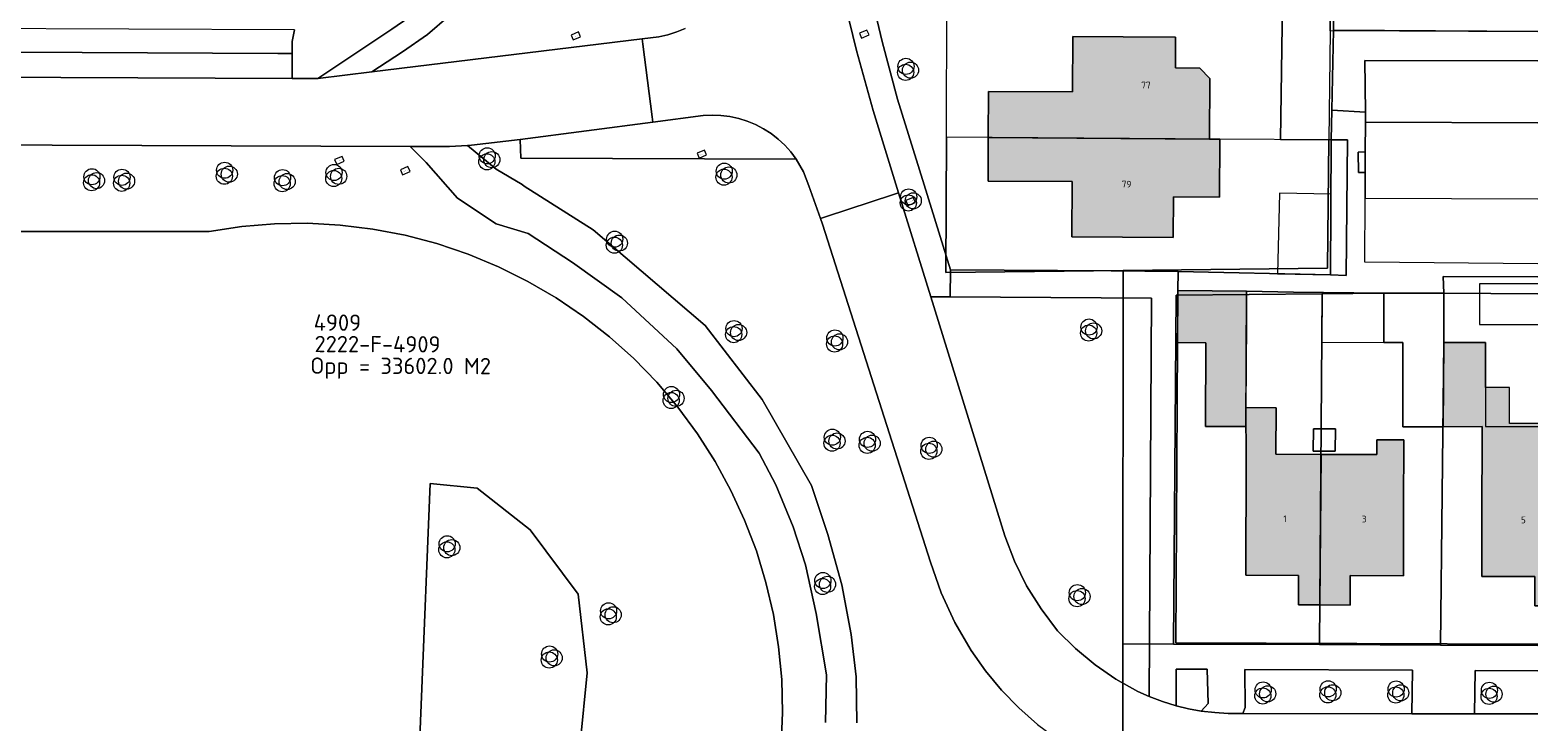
# Model space of a CAD drawing. Header units: millimetres. Extents: x -187868 to 301860, y -188076 to 283730.
# Tile 15 of 17: x 100121 to 212237, y 21336 to 72764. Entities that reach past the tile are written whole.
import ezdxf

# ---------------------------------------------------------------- set-up
doc = ezdxf.new("R2010")
doc.units = ezdxf.units.MM
doc.linetypes.add('IMPORT-HIDDEN2', pattern=[0])
for name, color, linetype, lineweight in [('ADRES_HUISNUMMER', 7, 'Continuous', 13), ('ADRES_STRAATNAAM', 7, 'Continuous', 13), ('BEGROEIDTERREINDEEL', 7, 'IMPORT-HIDDEN2', 13), ('GEBOUWINSTALLATIE', 7, 'Continuous', 13), ('ONBEGROEIDTERREINDEEL', 7, 'IMPORT-HIDDEN2', 13), ('OVERIGBOUWWERK', 7, 'Continuous', 13), ('PERCEEL', 7, 'Continuous', 13), ('VEGETATIEOBJECT', 7, 'Continuous', 13)]:
    doc.layers.add(name, color=color, linetype=linetype, lineweight=lineweight)
for name, color, linetype, lineweight, true_color in [('BORD', 9, 'Continuous', 13, 0x808080), ('kaart_84590_405118_500_dwg', 7, 'Continuous', 13, 0xc0c0c0), ('PAND', 7, 'Continuous', 13, 0xc0c0c0), ('WEGDEEL', 9, 'Continuous', 13, 0x808080)]:
    doc.layers.add(name, color=color, linetype=linetype, lineweight=lineweight, true_color=true_color)
doc.styles.add('ISOCPEUR', font='isocpeur.ttf', dxfattribs={"height": 35})
doc.styles.add('ISOCPEUR_5', font='isocpeur.ttf', dxfattribs={"height": 1213.566662})
doc.styles.add('ISOCPEUR_6', font='isocpeur.ttf', dxfattribs={"height": 500})

# ---------------------------------------------------------------- blocks, each defined once
blk = doc.blocks.new('kaart_84590_405118_500_dwg_VEGETATIEOBJECT-2298152-10 situatie _plotview_')
at = {"layer": 'VEGETATIEOBJECT'}
for centre in [(-200, -200), (0, 200), (200, -200)]:
    blk.add_circle(centre, 600, dxfattribs=at)
blk = doc.blocks.new('kaart_84590_405118_500_dwg_straatnaambord-V17-10 situatie _plotview_')
at = {"layer": 'BORD', "flags": 128}
blk.add_lwpolyline([(-300, -200), (300, -200), (300, 200), (-300, 200)], close=True, dxfattribs=at)
at = {"layer": 'BORD', "insert": (0, 12), "char_height": 35, "width": 405.76, "attachment_point": 2, "line_spacing_factor": 1.149209, "style": 'ISOCPEUR'}
blk.add_mtext('Straatnaambord', dxfattribs=at)
blk = doc.blocks.new('kaart_84590_405118_500_dwg_verkeersbord-V16-10 situatie _plotview_')
at = {"layer": 'BORD', "flags": 128}
blk.add_lwpolyline([(-300, -200), (300, -200), (300, 200), (-300, 200)], close=True, dxfattribs=at)
at = {"layer": 'BORD', "insert": (0, 12), "char_height": 35, "width": 347.2, "attachment_point": 2, "line_spacing_factor": 1.149209, "style": 'ISOCPEUR'}
blk.add_mtext('Verkeersbord', dxfattribs=at)
blk = doc.blocks.new('kaart_84590_405118_500_dwg-1799703-10 situatie _plotview_')
at = {"layer": 'PAND'}
h = blk.add_hatch(color=256, dxfattribs=at)
h.paths.add_polyline_path([(123334, -59685), (128725, -47253), (126799, -46420), (127861, -43967), (126212, -43252), (127545, -40181), (124714, -38954), (122163, -44662), (124829, -45817), (122371, -51444), (120371, -56016), (123992, -57600), (123120, -59592)])
h.paths.add_polyline_path([(110545, -54079), (111422, -52073), (115047, -53659), (119094, -44406), (117266, -43606), (116827, -44609), (109941, -41599), (111329, -38425), (109282, -37531), (108713, -38827), (108270, -39892), (104306, -48957), (107903, -50531), (107024, -52539), (108487, -53179)])
h.paths.add_polyline_path([(108713, -38827), (112767, -29597), (108100, -27539), (106539, -31079), (108456, -31922), (105953, -37614)])
h.paths.add_polyline_path([(109350, -23764), (110561, -21007), (113701, -22387), (115433, -18445), (114738, -18140), (116547, -14022), (116180, -13009), (114515, -12277), (115435, -10182), (108452, -7108), (106800, -10862), (101074, -8343), (98389, -14446), (104120, -16968), (102463, -20734)])
h.paths.add_polyline_path([(121129, -7117), (126332, 4655), (122705, 6258), (123508, 8074), (116512, 11172), (114847, 7411), (109114, 9950), (106410, 3842), (112152, 1299), (110507, -2416), (117503, -5514)])
h.paths.add_polyline_path([(127265, 12077), (130276, 18854), (133370, 17480), (136380, 24254), (129576, 27277), (130425, 29191), (127192, 30626), (124684, 24976), (118950, 27523), (116239, 21419), (121969, 18875), (120321, 15163), (123763, 13634)])
h.paths.add_polyline_path([(132725, 29209), (133564, 31115), (139589, 28463), (140595, 30748), (141526, 30338), (143728, 35338), (146557, 41685), (136151, 46267), (134497, 42503), (128762, 45024), (126087, 38938), (131821, 36418), (129313, 30711)])
h.paths.add_polyline_path([(146885, 47182), (152869, 60737), (155590, 59536), (156678, 62002), (151943, 64092), (150855, 61626), (145973, 63780), (144338, 60074), (138558, 62624), (135861, 56511), (141603, 53978), (139953, 50239), (143372, 48730)])
at = {"layer": 'BEGROEIDTERREINDEEL', "linetype": 'Continuous', "flags": 128}
for points in [[(71281, -46583), (72754, -43355), (73877, -38865), (74579, -35216), (74859, -32269), (74929, -28902), (74719, -26235), (73316, -20552), (72193, -16693), (69948, -11571), (67632, -7713), (65457, -4415), (63563, -2801), (61669, 76), (60616, 3443), (59988, 5013), (29495, 18374)], [(-63701, 51761), (43763, 5161), (-63701, 51761)], [(67574, -46817), (68642, -44618), (69559, -42352), (70320, -40029), (70922, -37659), (71361, -35254), (71637, -32825), (71748, -30383), (71692, -27939), (71471, -25505), (71086, -23090), (70538, -20708), (69830, -18368), (68965, -16082), (67947, -13859), (66780, -11711), (65471, -9646), (64024, -7675), (62448, -5807), (60748, -4050), (58934, -2412), (57012, -900), (54993, 477), (52884, 1715), (50697, 2807), (48441, 3748), (46126, 4534), (43763, 5161), (46126, 4534), (48441, 3748), (50697, 2807), (52884, 1715), (54993, 477), (57012, -900), (58934, -2412), (60748, -4050), (62448, -5807), (64024, -7675), (65471, -9646), (66780, -11711), (67947, -13859), (68965, -16082), (69830, -18368), (70538, -20708), (71086, -23090), (71471, -25505), (71692, -27939), (71748, -30383), (71637, -32825), (71361, -35254), (70922, -37659), (70320, -40029), (69559, -42352), (68642, -44618), (67574, -46817)], [(66496, 12764), (64474, 12149), (62254, 11686), (59581, 11228), (78992, 5487), (80199, 5130), (80875, 5001), (81560, 4932), (82248, 4923)], [(85683, -52975), (84895, -51297), (84241, -49562), (83726, -47780), (83353, -45964), (83067, -43567), (83010, -41154), (83183, -38746), (85811, -12497), (85844, -12044), (86033, -9469), (86068, -8368), (85941, -7273), (67195, 931), (67692, 2244), (64205, 3274), (63922, 3378), (65177, 917), (66492, -898), (66583, -1065), (69998, -6087), (74818, -15929), (76526, -22658), (77329, -29989), (76998, -33825), (76473, -37672), (75644, -41329), (74718, -44351), (73400, -47514)], [(140322, -20508), (126414, -14384), (123939, -19791), (126171, -20917)], [(126171, -20917), (127661, -17358), (139453, -22513)], [(121411, -64119), (117151, -62249), (115815, -65184), (120133, -67066)]]:
    blk.add_lwpolyline(points, dxfattribs=at)
for points in [[(37051, -48245), (39609, -49439), (44726, -48245), (49672, -45346), (53936, -40741), (56495, -36136), (58200, -30507), (56836, -24708), (54448, -20274), (51378, -18568), (37051, -48245), (51378, -18568), (54448, -20274), (56836, -24708), (58200, -30507), (56495, -36136), (53936, -40741), (49672, -45346), (44726, -48245), (39609, -49439)], [(92386, -21230), (91060, -20646), (89053, -39138), (88952, -41167), (89049, -43196), (89344, -45206), (89834, -47177), (90528, -48926), (91378, -50605), (92376, -52200), (93515, -53698), (94139, -54383), (106083, -27266)], [(120026, -31480), (124138, -22260), (123020, -21799), (118987, -30982)], [(95695, -55803), (96460, -56378), (97257, -56908), (97942, -56596), (98894, -54233), (96784, -53306)], [(100026, -58303), (111539, -63320), (112869, -60369), (101468, -55363), (100354, -57967)]]:
    blk.add_lwpolyline(points, close=True, dxfattribs=at)
at = {"layer": 'GEBOUWINSTALLATIE', "flags": 128}
blk.add_lwpolyline([(117891, -31937), (116398, -35311), (120608, -37175), (122067, -33807)], close=True, dxfattribs=at)
at = {"layer": 'ONBEGROEIDTERREINDEEL', "linetype": 'Continuous', "flags": 128}
for points in [[(96064, 2553), (95287, -1806), (94634, -6186), (93912, -12810), (93194, -19396), (104139, -24215), (108673, -26239), (118987, -30982), (123020, -21799), (119565, -20274), (123747, -10996)], [(127233, -12529), (126414, -14384), (140322, -20508)], [(124829, -45817), (122163, -44662), (119418, -43473), (121902, -37737), (120608, -37175), (122067, -33807), (115936, -31061), (112767, -29597), (111796, -31808), (109282, -37531), (111329, -38425), (109941, -41599), (113018, -42944), (116827, -44609), (117266, -43606), (119094, -44406), (117046, -49088), (115047, -53659), (111422, -52073), (110545, -54079), (108487, -53179), (107024, -52539), (107903, -50531), (104306, -48957), (107775, -41025), (108318, -39783), (108713, -38827), (105953, -37614), (108456, -31922), (106539, -31079), (104731, -35179), (97533, -51506), (122195, -62310)], [(133068, -37236), (126623, -34423), (126171, -35586), (124711, -38953), (124714, -38954), (127545, -40181), (126353, -42926), (125058, -45916), (128633, -47464)], [(123334, -59685), (123120, -59592), (123992, -57600), (120371, -56016), (122371, -51444), (124429, -46734), (124829, -45817)]]:
    blk.add_lwpolyline(points, dxfattribs=at)
for points in [[(98389, -14446), (99695, -11478), (101074, -8343), (106800, -10862), (108452, -7108), (111873, -8616), (115435, -10182), (114515, -12277), (116180, -13009), (116547, -14022), (114738, -18140), (115433, -18445), (113701, -22387), (110561, -21007), (109350, -23764), (102463, -20734), (104120, -16968)], [(114084, -43157), (114755, -41622), (113257, -40967), (112586, -42502)], [(113257, -40967), (114755, -41622), (114084, -43157), (112586, -42502)]]:
    blk.add_lwpolyline(points, close=True, dxfattribs=at)
at = {"layer": 'OVERIGBOUWWERK'}
blk.add_line((127674, -38769), (131653, -40499), dxfattribs=at)
at = {"layer": 'OVERIGBOUWWERK', "flags": 128}
for points in [[(121399, -25491), (117909, -23886), (115403, -29334), (118987, -30982)], [(114084, -43157), (114755, -41622), (113257, -40967), (112586, -42502)]]:
    blk.add_lwpolyline(points, close=True, dxfattribs=at)
blk.add_lwpolyline([(132858, -37720), (128882, -35991), (127674, -38769)], dxfattribs=at)
at = {"layer": 'PAND', "flags": 128}
for points in [[(111873, -8616), (108452, -7108), (106800, -10862), (101074, -8343), (99695, -11478), (114738, -18140), (116547, -14022), (116180, -13009), (114515, -12277), (115435, -10182)], [(123939, -19791), (126414, -14384), (127233, -12529), (126864, -12367), (123747, -10996), (119565, -20274), (123020, -21799)], [(114738, -18140), (99695, -11478), (98389, -14446), (104120, -16968), (102463, -20734), (109350, -23764), (110561, -21007), (113701, -22387), (115433, -18445)], [(112767, -29597), (108100, -27539), (106539, -31079), (108456, -31922), (105953, -37614), (108713, -38827)], [(120608, -37175), (121902, -37737), (119418, -43473), (122163, -44662), (124714, -38954), (126171, -35586), (122067, -33807)], [(113018, -42944), (109941, -41599), (111329, -38425), (109282, -37531), (108713, -38827), (108318, -39783), (107775, -41025), (104306, -48957), (107903, -50531), (107024, -52539), (108487, -53179)], [(117046, -49088), (119094, -44406), (117266, -43606), (116827, -44609), (113018, -42944), (108487, -53179), (110545, -54079), (111422, -52073), (115047, -53659)]]:
    blk.add_lwpolyline(points, close=True, dxfattribs=at)
blk.add_lwpolyline([(128725, -47253), (126799, -46420), (127861, -43967), (126212, -43252), (126353, -42926), (127545, -40181), (124714, -38954), (122163, -44662), (124829, -45817), (124429, -46734), (122371, -51444), (120371, -56016), (123992, -57600), (123120, -59592), (123334, -59685)], dxfattribs=at)
at = {"layer": 'PERCEEL'}
blk.add_line((115537, -59486), (122163, -62385), dxfattribs=at)
at = {"layer": 'PERCEEL', "flags": 128}
for points in [[(-27848, -58417), (6743, -65582), (31078, -70762), (42361, -74232), (77842, -86849), (93884, -50011), (104974, -24543), (92817, -19429), (96851, -10217), (100908, -953), (104865, 8081), (108910, 17318), (111452, 18299), (114711, 25590), (118746, 34618), (121082, 35548), (124565, 43287), (128663, 52394), (131386, 53384), (134826, 60400), (139292, 69510), (141742, 74508), (139984, 75274), (146730, 84883)], [(140307, -20544), (126172, -14319), (127015, -12433), (130148, -13817), (130003, -14109), (140965, -19026)], [(140307, -20544), (126172, -14319), (125337, -16188), (122861, -21732), (118975, -30432), (104974, -24543), (93884, -50011), (97332, -51520), (107843, -27804), (117851, -32028), (122063, -33806), (126173, -35586), (132558, -38412)], [(132558, -38412), (126173, -35586), (124713, -38956), (115537, -59486)], [(93884, -50011), (77842, -86849), (105930, -99819)], [(122163, -62385), (115537, -59486), (107292, -55878), (97332, -51520), (93884, -50011)]]:
    blk.add_lwpolyline(points, dxfattribs=at)
for points in [[(126172, -14319), (125337, -16188), (122861, -21732), (115433, -18445), (112392, -17109), (96851, -10217), (100908, -953), (127015, -12433), (130148, -13817), (131410, -10859), (133499, -5963), (133989, -4816), (104865, 8081), (100908, -953), (127015, -12433)], [(104974, -24543), (118975, -30432), (122861, -21732), (115433, -18445), (112392, -17109), (96851, -10217), (92817, -19429)], [(107292, -55878), (117851, -32028), (107843, -27804), (97332, -51520), (107292, -55878), (115537, -59486), (124713, -38956), (126173, -35586), (122063, -33806), (117851, -32028)]]:
    blk.add_lwpolyline(points, close=True, dxfattribs=at)
at = {"layer": 'WEGDEEL'}
blk.add_line((123616, -26773), (135372, -31923), dxfattribs=at)
at = {"layer": 'WEGDEEL', "flags": 128}
for points in [[(55532, 16385), (55039, 15664), (54682, 14840), (53948, 13144)], [(53948, 13144), (55691, 12380), (62190, 13549), (63707, 13833), (65181, 14293), (91743, 25154), (93520, 26023), (94934, 26879), (95212, 27047), (96807, 28217), (98292, 29523), (98723, 30016), (99505, 30912), (100562, 32423), (139039, 88218)], [(73400, -47514), (74718, -44351), (75644, -41329), (76473, -37672), (76998, -33825), (77329, -29989), (76526, -22658), (74818, -15929), (69998, -6087), (66583, -1065), (66492, -898), (65177, 917), (63922, 3378), (62673, 3837), (59988, 5013), (60616, 3443), (61669, 76), (63563, -2801), (65457, -4415), (67632, -7713), (69948, -11571), (72193, -16693), (73316, -20552), (74719, -26235), (74929, -28902), (74859, -32269), (74579, -35216), (73877, -38865), (72754, -43355), (71281, -46583)], [(29495, 18374), (59988, 5013), (62673, 3837), (63922, 3378), (64205, 3274), (67692, 2244), (77260, -509), (77371, -125), (78881, 5103), (78992, 5487), (59581, 11228), (55691, 12380), (53948, 13144), (6633, 33893)], [(9286, 34803), (53707, 15269), (54682, 14840), (55039, 15664), (55532, 16385), (32955, 26285)], [(6633, 33893), (53948, 13144), (54682, 14840), (53707, 15269), (9286, 34803)], [(94053, 2913), (93272, -1651), (92623, -6236), (91934, -12592), (91060, -20646), (92386, -21230), (93194, -19396), (93912, -12810), (94634, -6186), (95287, -1806), (96064, 2553)], [(82248, 4923), (81560, 4932), (80875, 5001), (80199, 5130), (78992, 5487), (78881, 5103), (77371, -125), (77260, -509), (80880, -1551), (81506, -1784), (82108, -2072), (82683, -2412), (83225, -2802), (83730, -3239), (84195, -3719), (84614, -4238), (84986, -4793), (85307, -5378), (85574, -5990), (85786, -6623), (85941, -7273), (86068, -8368), (86033, -9469), (85844, -12044), (86243, -12080), (91535, -12556), (91934, -12592), (92623, -6236), (93272, -1651), (94053, 2913)], [(85844, -12044), (85811, -12497), (83183, -38746), (83010, -41154), (83067, -43567), (83353, -45964), (83726, -47780), (84241, -49562), (84895, -51297), (85683, -52975), (86388, -54204), (86719, -54780), (87307, -55616), (87916, -56483), (89264, -58069), (90752, -59525), (92132, -60727), (93497, -61721), (93611, -61804), (95178, -62749), (96821, -63555), (113829, -70985), (117700, -72676)], [(120133, -67066), (115815, -65184), (111539, -63320), (100026, -58303), (99024, -57866), (98126, -57414), (97257, -56908), (96460, -56378), (95695, -55803), (94894, -55118), (94139, -54383), (93515, -53698), (92376, -52200), (91378, -50605), (90528, -48926), (89834, -47177), (89344, -45206), (89049, -43196), (88952, -41167), (89053, -39138), (91060, -20646), (91934, -12592), (91535, -12556), (86243, -12080), (85844, -12044)], [(139453, -22513), (127661, -17358), (126171, -20917)], [(106539, -31079), (107123, -29754), (108100, -27539), (108673, -26239), (104139, -24215), (93194, -19396), (92386, -21230), (106083, -27266), (94139, -54383), (94894, -55118), (95695, -55803), (96784, -53306), (98894, -54233), (97942, -56596), (97257, -56908), (98126, -57414), (99024, -57866), (100026, -58303), (100354, -57967), (101468, -55363), (112869, -60369), (111539, -63320), (115815, -65184), (117151, -62249), (121411, -64119)], [(133450, -36355), (121683, -31125), (123616, -26773), (124375, -25023), (123907, -24812), (124492, -23414), (124976, -23611), (125870, -21595), (126171, -20917), (123939, -19791), (123020, -21799), (124138, -22260), (120026, -31480), (118987, -30982), (108673, -26239)], [(126171, -20917), (125870, -21595), (137623, -26734)], [(137623, -26734), (125870, -21595), (124976, -23611), (124375, -25023), (123616, -26773)], [(108673, -26239), (108100, -27539), (112767, -29597), (115936, -31061), (122067, -33807), (126171, -35586), (126623, -34423), (133068, -37236)], [(133450, -36355), (121683, -31125), (123616, -26773), (135372, -31923)], [(122195, -62310), (97533, -51506), (104731, -35179), (106539, -31079)]]:
    blk.add_lwpolyline(points, dxfattribs=at)
for points in [[(59581, 11228), (62254, 11686), (64474, 12149), (66496, 12764), (85907, 20746), (89487, 22199), (92972, 23647), (95867, 25169), (98723, 30016), (98292, 29523), (96807, 28217), (95212, 27047), (94934, 26879), (93520, 26023), (91743, 25154), (65181, 14293), (63707, 13833), (62190, 13549), (55691, 12380)], [(67692, 2244), (67195, 931), (85941, -7273), (85786, -6623), (85574, -5990), (85307, -5378), (84986, -4793), (84614, -4238), (84195, -3719), (83730, -3239), (83225, -2802), (82683, -2412), (82108, -2072), (81506, -1784), (80880, -1551), (77260, -509)], [(124976, -23611), (124492, -23414), (123907, -24812), (124375, -25023)]]:
    blk.add_lwpolyline(points, close=True, dxfattribs=at)
for name, p in [('kaart_84590_405118_500_dwg_VEGETATIEOBJECT-2298152-10 situatie _plotview_', (37377, 12158)), ('kaart_84590_405118_500_dwg_VEGETATIEOBJECT-2298152-10 situatie _plotview_', (39412, 11233)), ('kaart_84590_405118_500_dwg_VEGETATIEOBJECT-2298152-10 situatie _plotview_', (46625, 8674)), ('kaart_84590_405118_500_dwg_straatnaambord-V17-10 situatie _plotview_', (74561, 7649)), ('kaart_84590_405118_500_dwg_VEGETATIEOBJECT-2298152-10 situatie _plotview_', (50354, 6455)), ('kaart_84590_405118_500_dwg_VEGETATIEOBJECT-2298152-10 situatie _plotview_', (54023, 5284)), ('kaart_84590_405118_500_dwg_verkeersbord-V16-10 situatie _plotview_', (54747, 6150)), ('kaart_84590_405118_500_dwg_verkeersbord-V16-10 situatie _plotview_', (58935, 3498)), ('kaart_84590_405118_500_dwg_VEGETATIEOBJECT-2298152-10 situatie _plotview_', (64965, 1893)), ('kaart_84590_405118_500_dwg_straatnaambord-V17-10 situatie _plotview_', (94288, -759)), ('kaart_84590_405118_500_dwg_verkeersbord-V16-10 situatie _plotview_', (79659, -4143)), ('kaart_84590_405118_500_dwg_VEGETATIEOBJECT-2298152-10 situatie _plotview_', (96178, -4394)), ('kaart_84590_405118_500_dwg_VEGETATIEOBJECT-2298152-10 situatie _plotview_', (80684, -6167)), ('kaart_84590_405118_500_dwg_VEGETATIEOBJECT-2298152-10 situatie _plotview_', (71196, -7569)), ('kaart_84590_405118_500_dwg_VEGETATIEOBJECT-2298152-10 situatie _plotview_', (92501, -13381)), ('kaart_84590_405118_500_dwg_straatnaambord-V17-10 situatie _plotview_', (92499, -13549)), ('kaart_84590_405118_500_dwg_VEGETATIEOBJECT-2298152-10 situatie _plotview_', (76691, -17197)), ('kaart_84590_405118_500_dwg_VEGETATIEOBJECT-2298152-10 situatie _plotview_', (70473, -19841)), ('kaart_84590_405118_500_dwg_VEGETATIEOBJECT-2298152-10 situatie _plotview_', (83296, -20823)), ('kaart_84590_405118_500_dwg_VEGETATIEOBJECT-2298152-10 situatie _plotview_', (50758, -23388)), ('kaart_84590_405118_500_dwg_VEGETATIEOBJECT-2298152-10 situatie _plotview_', (80189, -27514)), ('kaart_84590_405118_500_dwg_VEGETATIEOBJECT-2298152-10 situatie _plotview_', (100957, -27593)), ('kaart_84590_405118_500_dwg_VEGETATIEOBJECT-2298152-10 situatie _plotview_', (82526, -28703)), ('kaart_84590_405118_500_dwg_VEGETATIEOBJECT-2298152-10 situatie _plotview_', (86557, -30933)), ('kaart_84590_405118_500_dwg_VEGETATIEOBJECT-2298152-10 situatie _plotview_', (59785, -32741)), ('kaart_84590_405118_500_dwg_VEGETATIEOBJECT-2298152-10 situatie _plotview_', (54485, -33940)), ('kaart_84590_405118_500_dwg_VEGETATIEOBJECT-2298152-10 situatie _plotview_', (75305, -37008)), ('kaart_84590_405118_500_dwg_VEGETATIEOBJECT-2298152-10 situatie _plotview_', (92306, -45367)), ('kaart_84590_405118_500_dwg_VEGETATIEOBJECT-2298152-10 situatie _plotview_', (102100, -57497)), ('kaart_84590_405118_500_dwg_VEGETATIEOBJECT-2298152-10 situatie _plotview_', (106569, -59351)), ('kaart_84590_405118_500_dwg_VEGETATIEOBJECT-2298152-10 situatie _plotview_', (111204, -61371)), ('kaart_84590_405118_500_dwg_VEGETATIEOBJECT-2298152-10 situatie _plotview_', (117528, -64218))]:
    blk.add_blockref(name, p)
at = {"layer": 'ADRES_HUISNUMMER', "char_height": 500, "attachment_point": 1, "line_spacing_factor": 1.149209, "style": 'ISOCPEUR_6'}
for s, insert, width, rotation in [('77', (111779, -12207), 836.62, 336.1), ('79', (107518, -18381), 836.62, 336.1), ('1', (108643, -45994), 298.79, 336.4), ('3', (113992, -48337), 418.31, 336.4), ('5', (124819, -53096), 418.31, 336.6)]:
    blk.add_mtext(s, dxfattribs=dict(at, insert=insert, width=width, rotation=rotation))
at = {"layer": 'ADRES_STRAATNAAM', "attachment_point": 2, "rotation": 336.4, "line_spacing_factor": 1.149209, "style": 'ISOCPEUR_5'}
for s, insert, char_height, width in [('4909', (50053, -4300), 1213.6, 4206.14), ('2222-F-4909', (52154, -6956), 1213.57, 11313.06), ('Opp = 33602.0 M2', (53090, -9121), 1213.57, 15664.24)]:
    blk.add_mtext(s, dxfattribs=dict(at, insert=insert, char_height=char_height, width=width))

msp = doc.modelspace()

# ---------------------------------------------------------------- block references
at = {"layer": 'kaart_84590_405118_500_dwg', "color": 8, "true_color": 0x808080, "rotation": 23.44317488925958}
msp.add_blockref('kaart_84590_405118_500_dwg-1799703-10 situatie _plotview_', (75339, 35657), dxfattribs=at)

doc.saveas('drawing.dxf')
